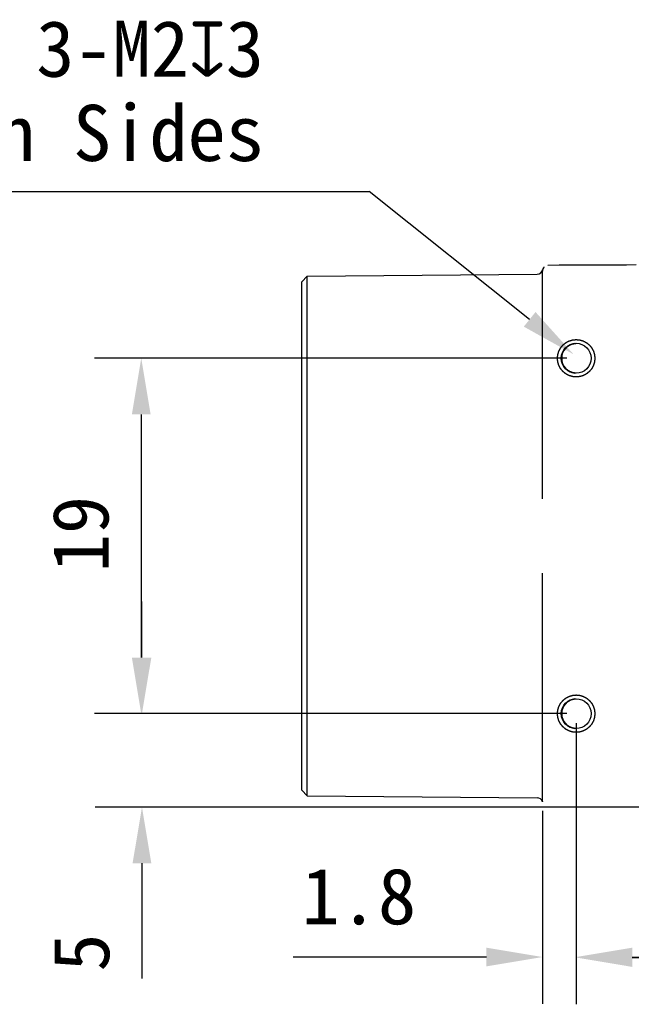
# Model space of a CAD drawing. Header units: millimetres. Extents: x 44 to 250, y 96 to 232.
# Tile 6 of 7: x 115 to 147, y 179 to 232. Entities that reach past the tile are written whole.
import ezdxf

# ---------------------------------------------------------------- set-up
doc = ezdxf.new("R2010")
doc.units = ezdxf.units.MM
doc.header["$LTSCALE"] = 16.335
doc.header["$PDMODE"] = 3
doc.header["$PDSIZE"] = 8
doc.layers.get('0').update_dxf_attribs({"linetype": 'CONTINUOUS'})
doc.layers.get('Defpoints').update_dxf_attribs({"linetype": 'CONTINUOUS'})
doc.layers.add('00_COMPONENTS', color=7, linetype='CONTINUOUS')
doc.layers.add('51__DRAFT_DIMS', color=7, linetype='CONTINUOUS')
doc.styles.get("Standard").update_dxf_attribs({"font": 'simfang.ttf'})
doc.dimstyles.new('DIMSTYLE_1', dxfattribs={"dimtxt": 3, "dimasz": 3, "dimexe": 2.5, "dimexo": 0.5, "dimgap": 0.75, "dimtad": 1, "dimdsep": 46, "dimtxsty": 'STANDARD', "dimblk": '_FILLED', "dimblk1": '_FILLED', "dimblk2": '_FILLED', "dimcen": 0.09, "dimclrt": 3, "dimazin": 2, "dimtp": 0.3, "dimtm": 0.3, "dimtfac": 1, "dimtofl": 0, "dimtmove": 0, "dimatfit": 3, "dimldrblk": '_FILLED', "dimfxl": 1, "dimtolj": 1, "dimarcsym": 0})
doc.dimstyles.new('DIMSTYLE_2', dxfattribs={"dimtxt": 3, "dimasz": 3, "dimexe": 2.5, "dimexo": 0.5, "dimgap": 0.75, "dimtad": 1, "dimdsep": 46, "dimtxsty": 'STANDARD', "dimblk": '_FILLED', "dimblk1": '_FILLED', "dimblk2": '_FILLED', "dimcen": 0.09, "dimclrt": 3, "dimazin": 2, "dimtp": 0.2, "dimtm": 0.2, "dimtfac": 1, "dimtofl": 0, "dimtmove": 0, "dimatfit": 3, "dimldrblk": '_FILLED', "dimfxl": 1, "dimtolj": 1, "dimarcsym": 0})
doc.dimstyles.new('DIMSTYLE_3', dxfattribs={"dimtxt": 3, "dimasz": 3, "dimexe": 2.5, "dimexo": 0.5, "dimgap": 0.75, "dimtad": 1, "dimdsep": 46, "dimtxsty": 'STANDARD', "dimblk": '_FILLED', "dimblk1": '_FILLED', "dimblk2": '_FILLED', "dimcen": 0.09, "dimclrt": 3, "dimazin": 2, "dimtp": 0.1, "dimtm": 0.1, "dimtfac": 1, "dimtofl": 0, "dimtmove": 0, "dimatfit": 3, "dimldrblk": '_FILLED', "dimfxl": 1, "dimtolj": 1, "dimarcsym": 0})

# ---------------------------------------------------------------- blocks, each defined once
blk = doc.blocks.new('_FILLED')
at = {"color": 0, "linetype": 'ByBlock'}
blk.add_solid([(0, 0), (-1, 0.167), (-1, -0.167)], dxfattribs=at)
blk = doc.blocks.new('*D14')
at = {"layer": '51__DRAFT_DIMS', "color": 0, "lineweight": -2}
for p, q in [((144.406, 194.172), (144.406, 179.161)), ((142.606, 189.472), (142.606, 179.161)), ((139.606, 181.661), (129.278, 181.661)), ((147.406, 181.661), (150.406, 181.661))]:
    blk.add_line(p, q, dxfattribs=at)
at = {"layer": 'Defpoints', "color": 0}
for p in [(144.406, 194.672), (142.606, 189.972), (144.406, 181.661)]:
    blk.add_point(p, dxfattribs=at)
at = {"layer": '51__DRAFT_DIMS', "color": 0, "linetype": 'ByBlock', "lineweight": -2, "xscale": 3, "yscale": 3, "zscale": 3}
blk.add_blockref('_FILLED', (142.606, 181.661), dxfattribs=at)
at = {"layer": '51__DRAFT_DIMS', "color": 0, "linetype": 'ByBlock', "lineweight": -2, "xscale": 3, "yscale": 3, "zscale": 3, "rotation": 180}
blk.add_blockref('_FILLED', (144.406, 181.661), dxfattribs=at)
at = {"layer": '51__DRAFT_DIMS', "color": 3, "insert": (135.856, 186.411), "char_height": 3, "attachment_point": 3, "line_spacing_factor": 0.9}
blk.add_mtext('\\A1;1.8', dxfattribs=at)
blk = doc.blocks.new('*D15')
at = {"layer": '51__DRAFT_DIMS', "color": 0, "lineweight": -2}
for p, q in [((183.106, 208.158), (183.106, 179.134)), ((144.406, 194.172), (144.406, 179.134)), ((147.406, 181.634), (180.106, 181.634))]:
    blk.add_line(p, q, dxfattribs=at)
at = {"layer": 'Defpoints', "color": 0}
for p in [(183.106, 208.658), (144.406, 194.672), (183.106, 181.634)]:
    blk.add_point(p, dxfattribs=at)
at = {"layer": '51__DRAFT_DIMS', "color": 0, "linetype": 'ByBlock', "lineweight": -2, "xscale": 3, "yscale": 3, "zscale": 3, "rotation": 180}
blk.add_blockref('_FILLED', (144.406, 181.634), dxfattribs=at)
at = {"layer": '51__DRAFT_DIMS', "color": 0, "linetype": 'ByBlock', "lineweight": -2, "xscale": 3, "yscale": 3, "zscale": 3}
blk.add_blockref('_FILLED', (183.106, 181.634), dxfattribs=at)
at = {"layer": '51__DRAFT_DIMS', "color": 3, "insert": (163.724, 186.384), "char_height": 3, "attachment_point": 2, "line_spacing_factor": 0.9}
blk.add_mtext('\\A1;38.7', dxfattribs=at)
blk = doc.blocks.new('*D16')
at = {"layer": '51__DRAFT_DIMS', "color": 0, "lineweight": -2}
for p, q in [((143.906, 213.672), (118.66, 213.672)), ((121.16, 210.672), (121.16, 197.672)), ((143.906, 194.672), (118.66, 194.672))]:
    blk.add_line(p, q, dxfattribs=at)
at = {"layer": 'Defpoints', "color": 0}
for p in [(144.406, 213.672), (121.16, 194.672), (144.406, 194.672)]:
    blk.add_point(p, dxfattribs=at)
at = {"layer": '51__DRAFT_DIMS', "color": 0, "linetype": 'ByBlock', "lineweight": -2, "xscale": 3, "yscale": 3, "zscale": 3}
for p, rotation in [((121.16, 213.672), 90), ((121.16, 194.672), 270)]:
    blk.add_blockref('_FILLED', p, dxfattribs=dict(at, rotation=rotation))
at = {"layer": '51__DRAFT_DIMS', "color": 3, "insert": (116.41, 204.274), "char_height": 3, "attachment_point": 2, "rotation": 90, "line_spacing_factor": 0.9}
blk.add_mtext('\\A1;19', dxfattribs=at)
blk = doc.blocks.new('*D17')
at = {"layer": '51__DRAFT_DIMS', "color": 0, "lineweight": -2}
for p, q in [((121.198, 197.672), (121.198, 200.672)), ((143.906, 194.672), (118.698, 194.672)), ((143.556, 189.672), (118.698, 189.672)), ((121.198, 186.672), (121.198, 180.509))]:
    blk.add_line(p, q, dxfattribs=at)
at = {"layer": 'Defpoints', "color": 0}
for p in [(121.198, 194.672), (144.406, 194.672), (144.056, 189.672)]:
    blk.add_point(p, dxfattribs=at)
at = {"layer": '51__DRAFT_DIMS', "color": 0, "linetype": 'ByBlock', "lineweight": -2, "xscale": 3, "yscale": 3, "zscale": 3}
for p, rotation in [((121.198, 194.672), 270), ((121.198, 189.672), 90)]:
    blk.add_blockref('_FILLED', p, dxfattribs=dict(at, rotation=rotation))
at = {"layer": '51__DRAFT_DIMS', "color": 3, "insert": (116.448, 182.922), "char_height": 3, "attachment_point": 3, "rotation": 90, "line_spacing_factor": 0.9}
blk.add_mtext('\\A1;5', dxfattribs=at)

msp = doc.modelspace()

# ---------------------------------------------------------------- linework, layer by layer
at = {"layer": '00_COMPONENTS', "color": 7}
for p, q in [((142.636, 218.461), (142.632, 218.453)), ((142.64, 218.468), (142.636, 218.461)), ((142.644, 218.476), (142.642, 218.472)), ((142.649, 218.485), (142.646, 218.481)), ((142.654, 218.494), (142.652, 218.489)), ((142.69, 218.538), (142.686, 218.534)), ((142.697, 218.545), (142.693, 218.542)), ((142.901, 218.631), (142.9, 218.631)), ((147.606, 218.672), (142.901, 218.631)), ((142.905, 218.631), (142.903, 218.631)), ((143.506, 218.637), (143.506, 218.672)), ((143.506, 218.672), (147.106, 218.672)), ((129.736, 217.759), (130.036, 218.062)), ((130.036, 218.062), (142.325, 218.169)), ((130.036, 190.281), (130.036, 218.062)), ((142.606, 218.336), (142.606, 218.329)), ((142.606, 206.156), (142.606, 218.316)), ((142.611, 218.381), (142.611, 218.382)), ((142.614, 218.399), (142.614, 218.4)), ((142.622, 218.425), (142.618, 218.413)), ((142.624, 218.432), (142.621, 218.425)), ((142.623, 218.429), (142.621, 218.425)), ((142.622, 218.425), (142.621, 218.422)), ((142.622, 218.427), (142.625, 218.434)), ((142.625, 218.436), (142.624, 218.432)), ((142.628, 218.443), (142.626, 218.439)), ((142.63, 218.448), (142.627, 218.441)), ((129.736, 190.584), (129.736, 217.759)), ((142.606, 189.972), (142.606, 202.187)), ((129.736, 190.584), (130.036, 190.281)), ((130.036, 190.281), (142.317, 190.174)), ((142.606, 189.981), (142.606, 189.986)), ((142.606, 189.971), (142.606, 189.965)), ((183.506, 189.672), (142.906, 189.672))]:
    msp.add_line(p, q, dxfattribs=at)
for points in [[(142.697, 218.545), (142.687, 218.535), (142.677, 218.524), (142.667, 218.512), (142.658, 218.5), (142.65, 218.487), (142.642, 218.473), (142.635, 218.459), (142.628, 218.444), (142.623, 218.43), (142.618, 218.415), (142.614, 218.4), (142.614, 218.398)], [(142.659, 218.501), (142.653, 218.492), (142.648, 218.483), (142.643, 218.474), (142.638, 218.465), (142.634, 218.456)], [(142.676, 218.523), (142.673, 218.519), (142.669, 218.515), (142.666, 218.51), (142.663, 218.506), (142.66, 218.502), (142.657, 218.498)], [(142.697, 218.546), (142.689, 218.537), (142.681, 218.528), (142.673, 218.519), (142.666, 218.51)], [(142.615, 218.401), (142.612, 218.388), (142.609, 218.374), (142.608, 218.359), (142.607, 218.346), (142.606, 218.336)], [(142.624, 218.433), (142.623, 218.43), (142.62, 218.422), (142.617, 218.41)], [(142.632, 218.453), (142.631, 218.451), (142.63, 218.447)]]:
    msp.add_lwpolyline(points, dxfattribs=at)
for centre in [(144.406, 213.672), (144.406, 194.672)]:
    msp.add_circle(centre, 0.8, dxfattribs=at)
for centre, radius, start, end in [((142.323, 218.469), 0.3, 270.5, 346.6477), ((142.907, 218.331), 0.301, 173.4061, 178.2119), ((142.906, 218.331), 0.3, 173.547, 178.3731), ((142.907, 218.331), 0.301, 178.2262, 180.0021), ((142.907, 218.331), 0.3, 178.378, 180.0015), ((142.909, 218.33), 0.303, 171.0821, 172.4286), ((142.908, 218.33), 0.302, 171.2111, 172.3723), ((142.905, 218.331), 0.298, 169.2329, 171.0817), ((142.902, 218.331), 0.296, 170.4069, 171.2088), ((142.916, 218.329), 0.31, 168.5918, 169.2352), ((142.909, 218.33), 0.302, 168.6333, 169.2313), ((144.432, 213.672), 0.8, 97.4987, 262.5013), ((144.433, 194.672), 0.8, 97.4987, 262.5013), ((142.314, 189.874), 0.3, 14.8111, 89.5)]:
    msp.add_arc(centre, radius, start, end, dxfattribs=at)
at = {"layer": '00_COMPONENTS', "color": 4}
for points in [[(143.406, 213.672), (143.408, 213.688), (143.411, 213.72), (143.415, 213.761), (143.418, 213.793), (143.42, 213.813), (143.422, 213.829), (143.423, 213.842), (143.424, 213.852), (143.425, 213.859), (143.425, 213.863), (143.425, 213.866), (143.426, 213.869), (143.427, 213.873), (143.43, 213.88), (143.432, 213.889), (143.436, 213.901), (143.441, 213.916), (143.447, 213.936), (143.454, 213.959), (143.461, 213.983), (143.467, 214.002), (143.471, 214.018), (143.475, 214.029), (143.478, 214.039), (143.48, 214.046), (143.481, 214.05), (143.482, 214.053), (143.483, 214.055), (143.485, 214.059), (143.488, 214.065), (143.493, 214.074), (143.499, 214.085), (143.507, 214.099), (143.516, 214.117), (143.528, 214.139), (143.539, 214.16), (143.549, 214.178), (143.556, 214.193), (143.562, 214.204), (143.567, 214.212), (143.57, 214.219), (143.572, 214.222), (143.573, 214.225), (143.575, 214.227), (143.578, 214.231), (143.583, 214.236), (143.589, 214.244), (143.597, 214.254), (143.607, 214.267), (143.621, 214.283), (143.636, 214.302), (143.652, 214.321), (143.665, 214.337), (143.676, 214.35), (143.684, 214.36), (143.69, 214.368), (143.695, 214.373), (143.697, 214.376), (143.699, 214.379), (143.702, 214.381), (143.705, 214.383), (143.71, 214.388), (143.718, 214.394), (143.728, 214.402), (143.74, 214.412), (143.756, 214.425), (143.775, 214.441), (143.793, 214.456), (143.809, 214.469), (143.822, 214.479), (143.831, 214.487), (143.839, 214.494), (143.845, 214.498), (143.848, 214.501), (143.85, 214.503), (143.853, 214.504), (143.856, 214.506), (143.863, 214.509), (143.872, 214.514), (143.882, 214.52), (143.897, 214.528), (143.915, 214.537), (143.936, 214.549), (143.958, 214.56), (143.975, 214.57), (143.99, 214.578), (144.001, 214.583), (144.009, 214.588), (144.016, 214.592), (144.019, 214.593), (144.022, 214.595), (144.025, 214.596), (144.029, 214.597), (144.036, 214.599), (144.045, 214.602), (144.057, 214.606), (144.073, 214.61), (144.092, 214.616), (144.115, 214.623), (144.139, 214.631), (144.158, 214.636), (144.174, 214.641), (144.185, 214.645), (144.195, 214.648), (144.202, 214.65), (144.206, 214.651), (144.209, 214.652), (144.212, 214.652), (144.216, 214.653), (144.223, 214.653), (144.233, 214.654), (144.246, 214.656), (144.262, 214.657), (144.283, 214.659), (144.307, 214.662), (144.332, 214.664), (144.353, 214.666), (144.369, 214.668), (144.382, 214.669), (144.392, 214.67), (144.399, 214.671), (144.403, 214.671), (144.406, 214.672), (144.409, 214.671), (144.413, 214.671), (144.42, 214.67), (144.431, 214.669), (144.443, 214.668), (144.459, 214.667), (144.479, 214.665), (144.503, 214.662), (144.528, 214.66), (144.548, 214.658), (144.564, 214.656), (144.576, 214.655), (144.586, 214.654), (144.593, 214.653), (144.597, 214.653), (144.601, 214.653), (144.603, 214.652), (144.607, 214.651), (144.614, 214.648), (144.624, 214.646), (144.636, 214.642), (144.651, 214.637), (144.671, 214.631), (144.694, 214.624), (144.717, 214.617), (144.737, 214.611), (144.752, 214.607), (144.764, 214.603), (144.774, 214.6), (144.781, 214.598), (144.784, 214.597), (144.787, 214.596), (144.79, 214.595), (144.794, 214.593), (144.8, 214.59), (144.809, 214.585), (144.82, 214.579), (144.834, 214.571), (144.852, 214.562), (144.874, 214.55), (144.895, 214.539), (144.913, 214.529), (144.927, 214.522), (144.938, 214.516), (144.947, 214.511), (144.953, 214.508), (144.957, 214.506), (144.96, 214.505), (144.962, 214.503), (144.965, 214.5), (144.971, 214.495), (144.979, 214.489), (144.989, 214.481), (145.001, 214.471), (145.017, 214.457), (145.037, 214.442), (145.056, 214.426), (145.072, 214.413), (145.085, 214.402), (145.094, 214.394), (145.102, 214.388), (145.108, 214.383), (145.111, 214.381), (145.114, 214.379), (145.115, 214.376), (145.118, 214.373), (145.122, 214.368), (145.129, 214.36), (145.137, 214.35), (145.147, 214.338), (145.16, 214.322), (145.175, 214.303), (145.191, 214.285), (145.204, 214.269), (145.214, 214.256), (145.222, 214.247), (145.228, 214.239), (145.233, 214.233), (145.235, 214.23), (145.237, 214.228), (145.239, 214.225), (145.241, 214.222), (145.244, 214.215), (145.249, 214.206), (145.255, 214.196), (145.262, 214.181), (145.272, 214.163), (145.283, 214.142), (145.295, 214.12), (145.305, 214.103), (145.312, 214.088), (145.318, 214.077), (145.323, 214.068), (145.326, 214.062), (145.328, 214.059), (145.33, 214.056), (145.33, 214.053), (145.332, 214.049), (145.334, 214.042), (145.337, 214.033), (145.34, 214.021), (145.345, 214.005), (145.351, 213.986), (145.358, 213.963), (145.365, 213.939), (145.371, 213.92), (145.376, 213.904), (145.379, 213.893), (145.382, 213.883), (145.384, 213.876), (145.386, 213.872), (145.387, 213.869), (145.387, 213.866), (145.387, 213.862), (145.388, 213.855), (145.389, 213.845), (145.39, 213.832), (145.392, 213.816), (145.394, 213.795), (145.396, 213.77), (145.399, 213.746), (145.402, 213.713), (145.405, 213.688), (145.406, 213.672)], [(145.406, 213.672), (145.405, 213.655), (145.402, 213.623), (145.398, 213.583), (145.394, 213.55), (145.392, 213.53), (145.391, 213.514), (145.39, 213.502), (145.389, 213.492), (145.388, 213.484), (145.387, 213.48), (145.387, 213.477), (145.386, 213.475), (145.385, 213.471), (145.383, 213.464), (145.38, 213.454), (145.377, 213.442), (145.372, 213.427), (145.366, 213.407), (145.359, 213.384), (145.352, 213.361), (145.346, 213.341), (145.341, 213.326), (145.338, 213.314), (145.335, 213.304), (145.333, 213.297), (145.332, 213.294), (145.331, 213.291), (145.329, 213.288), (145.328, 213.284), (145.324, 213.278), (145.319, 213.269), (145.314, 213.258), (145.306, 213.244), (145.296, 213.226), (145.285, 213.204), (145.274, 213.183), (145.264, 213.165), (145.256, 213.151), (145.251, 213.14), (145.246, 213.131), (145.243, 213.125), (145.241, 213.121), (145.239, 213.118), (145.237, 213.116), (145.235, 213.113), (145.23, 213.107), (145.223, 213.099), (145.216, 213.089), (145.205, 213.077), (145.192, 213.061), (145.176, 213.041), (145.161, 213.022), (145.147, 213.006), (145.137, 212.993), (145.129, 212.984), (145.123, 212.976), (145.118, 212.97), (145.115, 212.967), (145.114, 212.964), (145.111, 212.963), (145.108, 212.96), (145.102, 212.956), (145.095, 212.949), (145.085, 212.941), (145.073, 212.931), (145.057, 212.918), (145.038, 212.903), (145.019, 212.887), (145.003, 212.874), (144.991, 212.864), (144.981, 212.856), (144.974, 212.85), (144.968, 212.845), (144.965, 212.843), (144.963, 212.841), (144.96, 212.839), (144.956, 212.837), (144.95, 212.834), (144.941, 212.829), (144.93, 212.823), (144.916, 212.816), (144.898, 212.806), (144.877, 212.795), (144.855, 212.783), (144.837, 212.773), (144.823, 212.766), (144.812, 212.76), (144.803, 212.755), (144.797, 212.752), (144.793, 212.75), (144.791, 212.748), (144.788, 212.748), (144.784, 212.746), (144.777, 212.744), (144.767, 212.741), (144.756, 212.738), (144.74, 212.733), (144.721, 212.727), (144.697, 212.72), (144.674, 212.713), (144.655, 212.707), (144.639, 212.702), (144.627, 212.699), (144.618, 212.696), (144.611, 212.693), (144.607, 212.692), (144.604, 212.691), (144.601, 212.691), (144.597, 212.691), (144.59, 212.69), (144.579, 212.689), (144.567, 212.688), (144.55, 212.686), (144.53, 212.684), (144.505, 212.682), (144.48, 212.679), (144.46, 212.677), (144.443, 212.675), (144.431, 212.674), (144.421, 212.673), (144.414, 212.672), (144.409, 212.672), (144.406, 212.671), (144.403, 212.672), (144.399, 212.672), (144.392, 212.673), (144.382, 212.674), (144.37, 212.675), (144.354, 212.677), (144.333, 212.679), (144.309, 212.681), (144.285, 212.684), (144.265, 212.686), (144.249, 212.687), (144.236, 212.688), (144.226, 212.689), (144.219, 212.69), (144.215, 212.69), (144.212, 212.691), (144.209, 212.692), (144.205, 212.693), (144.198, 212.695), (144.189, 212.698), (144.177, 212.701), (144.161, 212.706), (144.142, 212.712), (144.119, 212.719), (144.095, 212.726), (144.076, 212.732), (144.06, 212.737), (144.049, 212.74), (144.039, 212.743), (144.032, 212.745), (144.028, 212.746), (144.025, 212.747), (144.023, 212.749), (144.019, 212.75), (144.013, 212.754), (144.004, 212.759), (143.993, 212.764), (143.979, 212.772), (143.961, 212.781), (143.939, 212.793), (143.918, 212.804), (143.9, 212.814), (143.885, 212.822), (143.874, 212.827), (143.866, 212.832), (143.859, 212.835), (143.856, 212.837), (143.853, 212.839), (143.851, 212.841), (143.847, 212.843), (143.842, 212.848), (143.834, 212.854), (143.824, 212.862), (143.811, 212.873), (143.795, 212.886), (143.776, 212.902), (143.757, 212.917), (143.741, 212.93), (143.728, 212.941), (143.718, 212.949), (143.71, 212.955), (143.705, 212.96), (143.702, 212.963), (143.699, 212.964), (143.697, 212.967), (143.695, 212.97), (143.69, 212.976), (143.684, 212.983), (143.676, 212.993), (143.666, 213.005), (143.653, 213.021), (143.637, 213.04), (143.622, 213.059), (143.609, 213.075), (143.599, 213.087), (143.591, 213.097), (143.584, 213.104), (143.58, 213.11), (143.577, 213.113), (143.575, 213.115), (143.574, 213.118), (143.572, 213.122), (143.569, 213.128), (143.564, 213.137), (143.558, 213.148), (143.55, 213.162), (143.541, 213.18), (143.529, 213.201), (143.518, 213.223), (143.508, 213.241), (143.5, 213.255), (143.495, 213.266), (143.49, 213.275), (143.486, 213.281), (143.485, 213.285), (143.483, 213.287), (143.482, 213.29), (143.481, 213.294), (143.479, 213.301), (143.476, 213.311), (143.472, 213.322), (143.468, 213.338), (143.462, 213.357), (143.455, 213.381), (143.447, 213.404), (143.442, 213.423), (143.437, 213.439), (143.433, 213.451), (143.43, 213.46), (143.428, 213.467), (143.427, 213.471), (143.426, 213.474), (143.426, 213.477), (143.425, 213.481), (143.425, 213.488), (143.424, 213.499), (143.422, 213.511), (143.421, 213.528), (143.419, 213.548), (143.416, 213.573), (143.414, 213.598), (143.41, 213.63), (143.408, 213.655), (143.406, 213.672)], [(143.406, 194.672), (143.408, 194.688), (143.411, 194.72), (143.415, 194.761), (143.418, 194.793), (143.42, 194.813), (143.422, 194.829), (143.423, 194.842), (143.424, 194.852), (143.425, 194.859), (143.425, 194.863), (143.425, 194.866), (143.426, 194.869), (143.428, 194.873), (143.43, 194.88), (143.433, 194.889), (143.436, 194.901), (143.441, 194.916), (143.447, 194.936), (143.454, 194.959), (143.461, 194.983), (143.467, 195.002), (143.471, 195.018), (143.475, 195.029), (143.478, 195.039), (143.48, 195.046), (143.481, 195.05), (143.482, 195.053), (143.483, 195.055), (143.485, 195.059), (143.489, 195.065), (143.493, 195.074), (143.499, 195.085), (143.507, 195.099), (143.516, 195.117), (143.528, 195.139), (143.539, 195.16), (143.549, 195.178), (143.556, 195.193), (143.562, 195.204), (143.567, 195.212), (143.57, 195.219), (143.572, 195.222), (143.573, 195.225), (143.576, 195.227), (143.578, 195.231), (143.583, 195.236), (143.589, 195.244), (143.597, 195.254), (143.608, 195.267), (143.621, 195.283), (143.636, 195.302), (143.652, 195.321), (143.665, 195.337), (143.676, 195.35), (143.684, 195.36), (143.69, 195.368), (143.695, 195.373), (143.697, 195.376), (143.699, 195.379), (143.702, 195.381), (143.705, 195.383), (143.71, 195.388), (143.718, 195.394), (143.728, 195.402), (143.74, 195.412), (143.756, 195.425), (143.775, 195.441), (143.794, 195.456), (143.809, 195.469), (143.822, 195.479), (143.831, 195.487), (143.839, 195.494), (143.845, 195.498), (143.848, 195.501), (143.85, 195.503), (143.853, 195.504), (143.856, 195.506), (143.863, 195.509), (143.872, 195.514), (143.882, 195.52), (143.897, 195.528), (143.915, 195.537), (143.936, 195.549), (143.958, 195.56), (143.976, 195.57), (143.99, 195.578), (144.001, 195.583), (144.01, 195.588), (144.016, 195.592), (144.019, 195.593), (144.022, 195.595), (144.025, 195.596), (144.029, 195.597), (144.036, 195.599), (144.045, 195.602), (144.057, 195.606), (144.073, 195.61), (144.092, 195.616), (144.115, 195.623), (144.139, 195.631), (144.158, 195.636), (144.174, 195.641), (144.185, 195.645), (144.195, 195.648), (144.202, 195.65), (144.206, 195.651), (144.209, 195.652), (144.212, 195.652), (144.216, 195.653), (144.223, 195.653), (144.233, 195.654), (144.246, 195.656), (144.262, 195.657), (144.283, 195.659), (144.308, 195.662), (144.332, 195.664), (144.353, 195.666), (144.369, 195.668), (144.382, 195.669), (144.392, 195.67), (144.399, 195.671), (144.403, 195.671), (144.406, 195.672), (144.409, 195.671), (144.414, 195.671), (144.421, 195.67), (144.431, 195.669), (144.443, 195.668), (144.459, 195.667), (144.479, 195.665), (144.504, 195.662), (144.528, 195.66), (144.548, 195.658), (144.564, 195.656), (144.576, 195.655), (144.586, 195.654), (144.594, 195.653), (144.598, 195.653), (144.601, 195.653), (144.604, 195.652), (144.607, 195.651), (144.614, 195.648), (144.624, 195.646), (144.636, 195.642), (144.651, 195.637), (144.671, 195.631), (144.694, 195.624), (144.717, 195.617), (144.737, 195.611), (144.752, 195.607), (144.764, 195.603), (144.774, 195.6), (144.781, 195.598), (144.785, 195.597), (144.788, 195.596), (144.79, 195.595), (144.794, 195.593), (144.8, 195.59), (144.809, 195.585), (144.82, 195.579), (144.834, 195.571), (144.852, 195.562), (144.874, 195.55), (144.895, 195.539), (144.913, 195.529), (144.927, 195.522), (144.938, 195.516), (144.947, 195.511), (144.954, 195.508), (144.957, 195.506), (144.96, 195.505), (144.962, 195.503), (144.965, 195.5), (144.971, 195.495), (144.979, 195.489), (144.989, 195.481), (145.001, 195.471), (145.017, 195.457), (145.037, 195.442), (145.056, 195.426), (145.072, 195.413), (145.085, 195.402), (145.094, 195.394), (145.102, 195.388), (145.108, 195.383), (145.111, 195.381), (145.114, 195.379), (145.115, 195.376), (145.118, 195.373), (145.123, 195.368), (145.129, 195.36), (145.137, 195.35), (145.147, 195.338), (145.16, 195.322), (145.175, 195.303), (145.191, 195.285), (145.204, 195.269), (145.214, 195.256), (145.222, 195.247), (145.228, 195.239), (145.233, 195.233), (145.235, 195.23), (145.238, 195.228), (145.239, 195.225), (145.241, 195.222), (145.244, 195.215), (145.249, 195.206), (145.255, 195.196), (145.262, 195.181), (145.272, 195.163), (145.283, 195.142), (145.295, 195.12), (145.305, 195.103), (145.312, 195.088), (145.318, 195.077), (145.323, 195.068), (145.326, 195.062), (145.328, 195.059), (145.33, 195.056), (145.33, 195.053), (145.332, 195.049), (145.334, 195.042), (145.337, 195.033), (145.34, 195.021), (145.345, 195.005), (145.351, 194.986), (145.358, 194.963), (145.365, 194.939), (145.371, 194.92), (145.376, 194.904), (145.38, 194.893), (145.382, 194.883), (145.385, 194.876), (145.386, 194.872), (145.387, 194.869), (145.387, 194.866), (145.387, 194.862), (145.388, 194.855), (145.389, 194.845), (145.39, 194.832), (145.392, 194.816), (145.394, 194.795), (145.397, 194.77), (145.399, 194.746), (145.402, 194.713), (145.405, 194.688), (145.406, 194.672)], [(145.406, 194.672), (145.405, 194.655), (145.402, 194.623), (145.398, 194.583), (145.394, 194.55), (145.393, 194.53), (145.391, 194.514), (145.39, 194.502), (145.389, 194.492), (145.388, 194.484), (145.388, 194.48), (145.388, 194.477), (145.386, 194.475), (145.385, 194.471), (145.383, 194.464), (145.38, 194.454), (145.377, 194.442), (145.372, 194.427), (145.366, 194.407), (145.359, 194.384), (145.352, 194.361), (145.346, 194.341), (145.342, 194.326), (145.338, 194.314), (145.335, 194.304), (145.333, 194.297), (145.332, 194.294), (145.331, 194.291), (145.329, 194.288), (145.328, 194.284), (145.324, 194.278), (145.319, 194.269), (145.314, 194.258), (145.306, 194.244), (145.297, 194.226), (145.285, 194.204), (145.274, 194.183), (145.264, 194.165), (145.257, 194.151), (145.251, 194.14), (145.246, 194.131), (145.243, 194.125), (145.241, 194.121), (145.239, 194.118), (145.237, 194.116), (145.235, 194.113), (145.23, 194.107), (145.224, 194.099), (145.216, 194.089), (145.205, 194.077), (145.192, 194.061), (145.176, 194.041), (145.161, 194.022), (145.148, 194.006), (145.137, 193.993), (145.129, 193.984), (145.123, 193.976), (145.118, 193.97), (145.115, 193.967), (145.114, 193.964), (145.111, 193.963), (145.108, 193.96), (145.103, 193.956), (145.095, 193.949), (145.085, 193.941), (145.073, 193.931), (145.057, 193.918), (145.038, 193.903), (145.019, 193.887), (145.004, 193.874), (144.991, 193.864), (144.982, 193.856), (144.974, 193.85), (144.968, 193.845), (144.965, 193.843), (144.963, 193.841), (144.96, 193.839), (144.956, 193.837), (144.95, 193.834), (144.941, 193.829), (144.93, 193.823), (144.916, 193.816), (144.898, 193.806), (144.877, 193.795), (144.855, 193.783), (144.837, 193.773), (144.823, 193.766), (144.812, 193.76), (144.803, 193.755), (144.797, 193.752), (144.793, 193.75), (144.791, 193.748), (144.788, 193.748), (144.784, 193.746), (144.777, 193.744), (144.767, 193.741), (144.756, 193.738), (144.74, 193.733), (144.721, 193.727), (144.697, 193.72), (144.674, 193.713), (144.655, 193.707), (144.639, 193.702), (144.627, 193.699), (144.618, 193.696), (144.611, 193.693), (144.607, 193.692), (144.604, 193.691), (144.601, 193.691), (144.597, 193.691), (144.59, 193.69), (144.579, 193.689), (144.567, 193.688), (144.551, 193.686), (144.53, 193.684), (144.505, 193.682), (144.481, 193.679), (144.46, 193.677), (144.443, 193.675), (144.431, 193.674), (144.421, 193.673), (144.414, 193.672), (144.41, 193.672), (144.406, 193.671), (144.403, 193.672), (144.399, 193.672), (144.392, 193.673), (144.382, 193.674), (144.37, 193.675), (144.354, 193.677), (144.334, 193.679), (144.309, 193.681), (144.285, 193.684), (144.265, 193.686), (144.249, 193.687), (144.236, 193.688), (144.226, 193.689), (144.219, 193.69), (144.215, 193.69), (144.212, 193.691), (144.209, 193.692), (144.205, 193.693), (144.199, 193.695), (144.189, 193.698), (144.177, 193.701), (144.162, 193.706), (144.142, 193.712), (144.119, 193.719), (144.095, 193.726), (144.076, 193.732), (144.06, 193.737), (144.049, 193.74), (144.039, 193.743), (144.032, 193.745), (144.028, 193.746), (144.025, 193.747), (144.023, 193.749), (144.019, 193.75), (144.013, 193.754), (144.004, 193.759), (143.993, 193.764), (143.979, 193.772), (143.961, 193.781), (143.939, 193.793), (143.918, 193.804), (143.9, 193.814), (143.885, 193.822), (143.875, 193.827), (143.866, 193.832), (143.859, 193.835), (143.856, 193.837), (143.853, 193.839), (143.851, 193.841), (143.847, 193.843), (143.842, 193.848), (143.834, 193.854), (143.824, 193.862), (143.811, 193.873), (143.795, 193.886), (143.776, 193.902), (143.757, 193.917), (143.741, 193.93), (143.728, 193.941), (143.719, 193.949), (143.711, 193.955), (143.705, 193.96), (143.702, 193.963), (143.699, 193.964), (143.697, 193.967), (143.695, 193.97), (143.69, 193.976), (143.684, 193.983), (143.676, 193.993), (143.666, 194.005), (143.653, 194.021), (143.637, 194.04), (143.622, 194.059), (143.609, 194.075), (143.599, 194.087), (143.591, 194.097), (143.585, 194.104), (143.58, 194.11), (143.577, 194.113), (143.575, 194.115), (143.574, 194.118), (143.572, 194.122), (143.569, 194.128), (143.564, 194.137), (143.558, 194.148), (143.551, 194.162), (143.541, 194.18), (143.529, 194.201), (143.518, 194.223), (143.508, 194.241), (143.501, 194.255), (143.495, 194.266), (143.49, 194.275), (143.487, 194.281), (143.485, 194.285), (143.483, 194.287), (143.482, 194.29), (143.481, 194.294), (143.479, 194.301), (143.476, 194.311), (143.473, 194.322), (143.468, 194.338), (143.462, 194.357), (143.455, 194.381), (143.448, 194.404), (143.442, 194.423), (143.437, 194.439), (143.433, 194.451), (143.43, 194.46), (143.428, 194.467), (143.427, 194.471), (143.426, 194.474), (143.426, 194.477), (143.425, 194.481), (143.425, 194.488), (143.424, 194.499), (143.423, 194.511), (143.421, 194.528), (143.419, 194.548), (143.416, 194.573), (143.414, 194.598), (143.411, 194.63), (143.408, 194.655), (143.406, 194.672)]]:
    msp.add_open_spline(points, degree=3, knots=[0, 0, 0, 0, 0.015625, 0.03125, 0.039062, 0.046875, 0.050781, 0.054688, 0.058594, 0.060547, 0.061523, 0.0625, 0.063477, 0.064453, 0.066406, 0.070312, 0.074219, 0.078125, 0.085938, 0.09375, 0.101562, 0.109375, 0.113281, 0.117188, 0.121094, 0.123047, 0.124023, 0.125, 0.125977, 0.126953, 0.128906, 0.132812, 0.136719, 0.140625, 0.148438, 0.15625, 0.164062, 0.171875, 0.175781, 0.179688, 0.183594, 0.185547, 0.186523, 0.1875, 0.188477, 0.189453, 0.191406, 0.195312, 0.199219, 0.203125, 0.210938, 0.21875, 0.226562, 0.234375, 0.238281, 0.242188, 0.246094, 0.248047, 0.249023, 0.25, 0.250977, 0.251953, 0.253906, 0.257812, 0.261719, 0.265625, 0.273438, 0.28125, 0.289062, 0.296875, 0.300781, 0.304688, 0.308594, 0.310547, 0.311523, 0.3125, 0.313477, 0.314453, 0.316406, 0.320312, 0.324219, 0.328125, 0.335938, 0.34375, 0.351562, 0.359375, 0.363281, 0.367188, 0.371094, 0.373047, 0.374023, 0.375, 0.375977, 0.376953, 0.378906, 0.382812, 0.386719, 0.390625, 0.398438, 0.40625, 0.414062, 0.421875, 0.425781, 0.429688, 0.433594, 0.435547, 0.436523, 0.4375, 0.438477, 0.439453, 0.441406, 0.445312, 0.449219, 0.453125, 0.460938, 0.46875, 0.476562, 0.484375, 0.488281, 0.492188, 0.496094, 0.498047, 0.499023, 0.5, 0.500977, 0.501953, 0.503906, 0.507812, 0.511719, 0.515625, 0.523438, 0.53125, 0.539062, 0.546875, 0.550781, 0.554688, 0.558594, 0.560547, 0.561523, 0.5625, 0.563477, 0.564453, 0.566406, 0.570312, 0.574219, 0.578125, 0.585938, 0.59375, 0.601562, 0.609375, 0.613281, 0.617188, 0.621094, 0.623047, 0.624023, 0.625, 0.625977, 0.626953, 0.628906, 0.632812, 0.636719, 0.640625, 0.648438, 0.65625, 0.664062, 0.671875, 0.675781, 0.679688, 0.683594, 0.685547, 0.686523, 0.6875, 0.688477, 0.689453, 0.691406, 0.695312, 0.699219, 0.703125, 0.710938, 0.71875, 0.726562, 0.734375, 0.738281, 0.742188, 0.746094, 0.748047, 0.749023, 0.75, 0.750977, 0.751953, 0.753906, 0.757812, 0.761719, 0.765625, 0.773438, 0.78125, 0.789062, 0.796875, 0.800781, 0.804688, 0.808594, 0.810547, 0.811523, 0.8125, 0.813477, 0.814453, 0.816406, 0.820312, 0.824219, 0.828125, 0.835938, 0.84375, 0.851562, 0.859375, 0.863281, 0.867188, 0.871094, 0.873047, 0.874023, 0.875, 0.875977, 0.876953, 0.878906, 0.882812, 0.886719, 0.890625, 0.898438, 0.90625, 0.914062, 0.921875, 0.925781, 0.929688, 0.933594, 0.935547, 0.936523, 0.9375, 0.938477, 0.939453, 0.941406, 0.945312, 0.949219, 0.953125, 0.960938, 0.96875, 0.976562, 0.984375, 1, 1, 1, 1], dxfattribs=at)
at = {"layer": '00_COMPONENTS', "color": 7}
for points in [[(143.633, 213.672), (143.634, 213.684), (143.637, 213.71), (143.641, 213.748), (143.644, 213.78), (143.647, 213.802), (143.648, 213.815), (143.649, 213.824), (143.65, 213.832), (143.651, 213.839), (143.651, 213.843), (143.652, 213.846), (143.653, 213.849), (143.655, 213.854), (143.658, 213.865), (143.663, 213.88), (143.672, 213.904), (143.68, 213.928), (143.688, 213.953), (143.693, 213.968), (143.698, 213.98), (143.701, 213.989), (143.704, 213.998), (143.706, 214.005), (143.708, 214.009), (143.709, 214.012), (143.711, 214.016), (143.713, 214.02), (143.717, 214.025), (143.721, 214.032), (143.728, 214.043), (143.736, 214.057), (143.749, 214.079), (143.763, 214.1), (143.776, 214.122), (143.784, 214.136), (143.791, 214.147), (143.795, 214.154), (143.798, 214.158), (143.8, 214.161), (143.8, 214.162), (143.802, 214.164), (143.805, 214.166), (143.809, 214.171), (143.815, 214.177), (143.824, 214.186), (143.835, 214.197), (143.848, 214.211), (143.861, 214.225), (143.875, 214.239), (143.888, 214.253), (143.899, 214.264), (143.908, 214.273), (143.914, 214.279), (143.918, 214.284), (143.921, 214.286), (143.922, 214.288), (143.924, 214.289), (143.926, 214.29), (143.931, 214.293), (143.937, 214.298), (143.948, 214.305), (143.962, 214.314), (143.983, 214.328), (144.004, 214.342), (144.026, 214.356), (144.039, 214.365), (144.05, 214.372), (144.057, 214.376), (144.062, 214.38), (144.066, 214.382), (144.069, 214.385), (144.072, 214.386), (144.077, 214.387), (144.083, 214.39), (144.092, 214.393), (144.101, 214.397), (144.113, 214.401), (144.128, 214.407), (144.152, 214.416), (144.176, 214.425), (144.197, 214.433), (144.209, 214.437), (144.218, 214.441), (144.226, 214.444), (144.231, 214.445), (144.234, 214.447), (144.237, 214.447), (144.241, 214.448), (144.248, 214.448), (144.256, 214.45), (144.265, 214.451), (144.278, 214.453), (144.301, 214.456), (144.333, 214.46), (144.372, 214.466), (144.398, 214.47), (144.411, 214.471)], [(144.411, 212.872), (144.398, 212.874), (144.372, 212.877), (144.334, 212.882), (144.303, 212.887), (144.281, 212.89), (144.268, 212.892), (144.258, 212.893), (144.25, 212.894), (144.244, 212.895), (144.24, 212.896), (144.237, 212.896), (144.234, 212.897), (144.229, 212.899), (144.218, 212.903), (144.203, 212.908), (144.179, 212.917), (144.155, 212.926), (144.131, 212.935), (144.116, 212.941), (144.104, 212.945), (144.095, 212.949), (144.086, 212.952), (144.08, 212.955), (144.075, 212.956), (144.072, 212.957), (144.069, 212.96), (144.065, 212.962), (144.059, 212.966), (144.053, 212.97), (144.042, 212.977), (144.028, 212.986), (144.007, 213), (143.986, 213.014), (143.964, 213.028), (143.951, 213.037), (143.94, 213.044), (143.933, 213.048), (143.929, 213.051), (143.926, 213.052), (143.925, 213.053), (143.923, 213.055), (143.921, 213.058), (143.916, 213.062), (143.911, 213.068), (143.902, 213.077), (143.891, 213.089), (143.877, 213.102), (143.864, 213.116), (143.85, 213.13), (143.837, 213.144), (143.826, 213.155), (143.817, 213.164), (143.811, 213.17), (143.807, 213.174), (143.804, 213.177), (143.802, 213.179), (143.802, 213.18), (143.8, 213.182), (143.797, 213.187), (143.793, 213.194), (143.786, 213.205), (143.778, 213.219), (143.764, 213.24), (143.751, 213.262), (143.737, 213.284), (143.729, 213.297), (143.722, 213.308), (143.718, 213.315), (143.715, 213.321), (143.712, 213.325), (143.71, 213.328), (143.709, 213.331), (143.707, 213.336), (143.705, 213.342), (143.702, 213.352), (143.699, 213.361), (143.695, 213.373), (143.689, 213.388), (143.681, 213.412), (143.673, 213.436), (143.665, 213.457), (143.661, 213.469), (143.658, 213.479), (143.655, 213.486), (143.653, 213.491), (143.652, 213.494), (143.652, 213.498), (143.652, 213.502), (143.651, 213.508), (143.65, 213.516), (143.649, 213.526), (143.647, 213.539), (143.645, 213.562), (143.641, 213.594), (143.637, 213.633), (143.634, 213.659), (143.633, 213.672)], [(143.633, 194.672), (143.634, 194.684), (143.637, 194.71), (143.641, 194.748), (143.645, 194.78), (143.647, 194.802), (143.648, 194.815), (143.649, 194.824), (143.65, 194.832), (143.651, 194.839), (143.652, 194.843), (143.652, 194.846), (143.653, 194.849), (143.655, 194.854), (143.658, 194.865), (143.663, 194.88), (143.672, 194.904), (143.68, 194.928), (143.688, 194.953), (143.694, 194.968), (143.698, 194.98), (143.701, 194.989), (143.704, 194.998), (143.706, 195.005), (143.708, 195.009), (143.709, 195.012), (143.711, 195.016), (143.713, 195.02), (143.717, 195.025), (143.721, 195.032), (143.728, 195.043), (143.736, 195.057), (143.749, 195.079), (143.763, 195.1), (143.776, 195.122), (143.785, 195.136), (143.791, 195.147), (143.795, 195.154), (143.798, 195.158), (143.8, 195.161), (143.801, 195.162), (143.802, 195.164), (143.805, 195.166), (143.809, 195.171), (143.815, 195.177), (143.824, 195.186), (143.835, 195.197), (143.848, 195.211), (143.862, 195.225), (143.875, 195.239), (143.888, 195.253), (143.899, 195.264), (143.908, 195.273), (143.914, 195.279), (143.918, 195.284), (143.921, 195.286), (143.923, 195.288), (143.924, 195.289), (143.926, 195.29), (143.931, 195.293), (143.938, 195.298), (143.948, 195.305), (143.962, 195.314), (143.983, 195.328), (144.004, 195.342), (144.026, 195.356), (144.039, 195.365), (144.05, 195.372), (144.057, 195.376), (144.062, 195.38), (144.066, 195.382), (144.069, 195.385), (144.072, 195.386), (144.077, 195.387), (144.084, 195.39), (144.093, 195.393), (144.102, 195.397), (144.113, 195.401), (144.128, 195.407), (144.152, 195.416), (144.176, 195.425), (144.197, 195.433), (144.209, 195.437), (144.218, 195.441), (144.226, 195.444), (144.231, 195.445), (144.234, 195.447), (144.237, 195.447), (144.241, 195.448), (144.248, 195.448), (144.256, 195.45), (144.265, 195.451), (144.278, 195.453), (144.301, 195.456), (144.333, 195.46), (144.372, 195.466), (144.398, 195.47), (144.411, 195.471)], [(144.411, 193.872), (144.398, 193.874), (144.373, 193.877), (144.335, 193.882), (144.303, 193.887), (144.281, 193.89), (144.268, 193.892), (144.258, 193.893), (144.251, 193.894), (144.244, 193.895), (144.24, 193.896), (144.237, 193.896), (144.234, 193.897), (144.229, 193.899), (144.218, 193.903), (144.203, 193.908), (144.179, 193.917), (144.155, 193.926), (144.131, 193.935), (144.116, 193.941), (144.104, 193.945), (144.095, 193.949), (144.086, 193.952), (144.08, 193.955), (144.075, 193.956), (144.072, 193.957), (144.069, 193.96), (144.065, 193.962), (144.059, 193.966), (144.053, 193.97), (144.042, 193.977), (144.029, 193.986), (144.007, 194), (143.986, 194.014), (143.964, 194.028), (143.951, 194.037), (143.94, 194.044), (143.933, 194.048), (143.929, 194.051), (143.926, 194.052), (143.925, 194.053), (143.923, 194.055), (143.921, 194.058), (143.916, 194.062), (143.911, 194.068), (143.902, 194.077), (143.891, 194.089), (143.877, 194.102), (143.864, 194.116), (143.85, 194.13), (143.837, 194.144), (143.826, 194.155), (143.817, 194.164), (143.811, 194.17), (143.807, 194.174), (143.804, 194.177), (143.803, 194.179), (143.802, 194.18), (143.8, 194.182), (143.797, 194.187), (143.793, 194.194), (143.786, 194.205), (143.778, 194.219), (143.764, 194.24), (143.751, 194.262), (143.738, 194.284), (143.729, 194.297), (143.722, 194.308), (143.718, 194.315), (143.715, 194.321), (143.712, 194.325), (143.71, 194.328), (143.709, 194.331), (143.708, 194.336), (143.705, 194.342), (143.702, 194.352), (143.699, 194.361), (143.695, 194.373), (143.689, 194.388), (143.681, 194.412), (143.673, 194.436), (143.665, 194.457), (143.661, 194.469), (143.658, 194.479), (143.655, 194.486), (143.654, 194.491), (143.652, 194.494), (143.652, 194.498), (143.652, 194.502), (143.651, 194.508), (143.65, 194.516), (143.649, 194.526), (143.648, 194.539), (143.645, 194.562), (143.641, 194.594), (143.637, 194.633), (143.634, 194.659), (143.633, 194.672)]]:
    msp.add_open_spline(points, degree=3, knots=[0, 0, 0, 0, 0.03125, 0.0625, 0.09375, 0.109375, 0.117188, 0.125, 0.132812, 0.136719, 0.140625, 0.142578, 0.144531, 0.148438, 0.15625, 0.171875, 0.1875, 0.21875, 0.234375, 0.25, 0.257812, 0.265625, 0.273438, 0.28125, 0.283203, 0.285156, 0.289062, 0.292969, 0.296875, 0.304688, 0.3125, 0.328125, 0.34375, 0.375, 0.390625, 0.40625, 0.414062, 0.421875, 0.425781, 0.427734, 0.428711, 0.429688, 0.433594, 0.4375, 0.445312, 0.453125, 0.46875, 0.484375, 0.5, 0.515625, 0.53125, 0.546875, 0.554688, 0.5625, 0.566406, 0.570312, 0.571289, 0.572266, 0.574219, 0.578125, 0.585938, 0.59375, 0.609375, 0.625, 0.65625, 0.671875, 0.6875, 0.695312, 0.703125, 0.707031, 0.710938, 0.714844, 0.716797, 0.71875, 0.726562, 0.734375, 0.742188, 0.75, 0.765625, 0.78125, 0.8125, 0.828125, 0.835938, 0.84375, 0.851562, 0.855469, 0.857422, 0.859375, 0.863281, 0.867188, 0.875, 0.882812, 0.890625, 0.90625, 0.9375, 0.96875, 1, 1, 1, 1], dxfattribs=at)
at = {"layer": '51__DRAFT_DIMS', "color": 4}
for p in [(111.381, 222.595), (141.921, 215.753)]:
    msp.add_line(p, (133.338, 222.595), dxfattribs=at)

# ---------------------------------------------------------------- block references
at = {"layer": '51__DRAFT_DIMS', "color": 4, "xscale": 3, "yscale": 3, "zscale": 3, "rotation": 321.4417913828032}
msp.add_blockref('_FILLED', (144.267, 213.883), dxfattribs=at)

# ---------------------------------------------------------------- texts
at = {"layer": '51__DRAFT_DIMS', "color": 3, "insert": (127.718, 231.72), "char_height": 3, "attachment_point": 3, "line_spacing_factor": 0.9}
msp.add_mtext('\\A1;3-M2{\\Fgdt|c0;x\\fFangSong|b0|i0|c134|p0;3\\POn Both Sides}', dxfattribs=at)

# ---------------------------------------------------------------- dimensions: what is measured, and where the dimension line sits
at = {"layer": '51__DRAFT_DIMS', "color": 4}
for base, p1, angle, dimstyle, picture, middle in [((121.16, 194.672), (144.406, 213.672), 270, 'DIMSTYLE_2', '*D16', (121.16, 204.274)), ((121.198, 194.672), (144.056, 189.672), 90, 'DIMSTYLE_3', '*D17', (121.198, 182.09))]:
    dim = msp.add_linear_dim(base=base, p1=p1, p2=(144.406, 194.672), angle=angle, dimstyle=dimstyle, dxfattribs=at)
    dim.commit()
    dim.dimension.update_dxf_attribs({"geometry": picture, "text_midpoint": middle, "dimtype": 160})
for base, p1, p2, dimstyle, picture, middle in [((183.106, 181.634), (144.406, 194.672), (183.106, 208.658), 'DIMSTYLE_1', '*D15', (163.724, 181.634)), ((144.406, 181.661), (142.606, 189.972), (144.406, 194.672), 'DIMSTYLE_3', '*D14', (132.942, 181.661))]:
    dim = msp.add_linear_dim(base=base, p1=p1, p2=p2, dimstyle=dimstyle, dxfattribs=at)
    dim.commit()
    dim.dimension.update_dxf_attribs({"geometry": picture, "text_midpoint": middle, "dimtype": 160})

doc.saveas('drawing.dxf')
